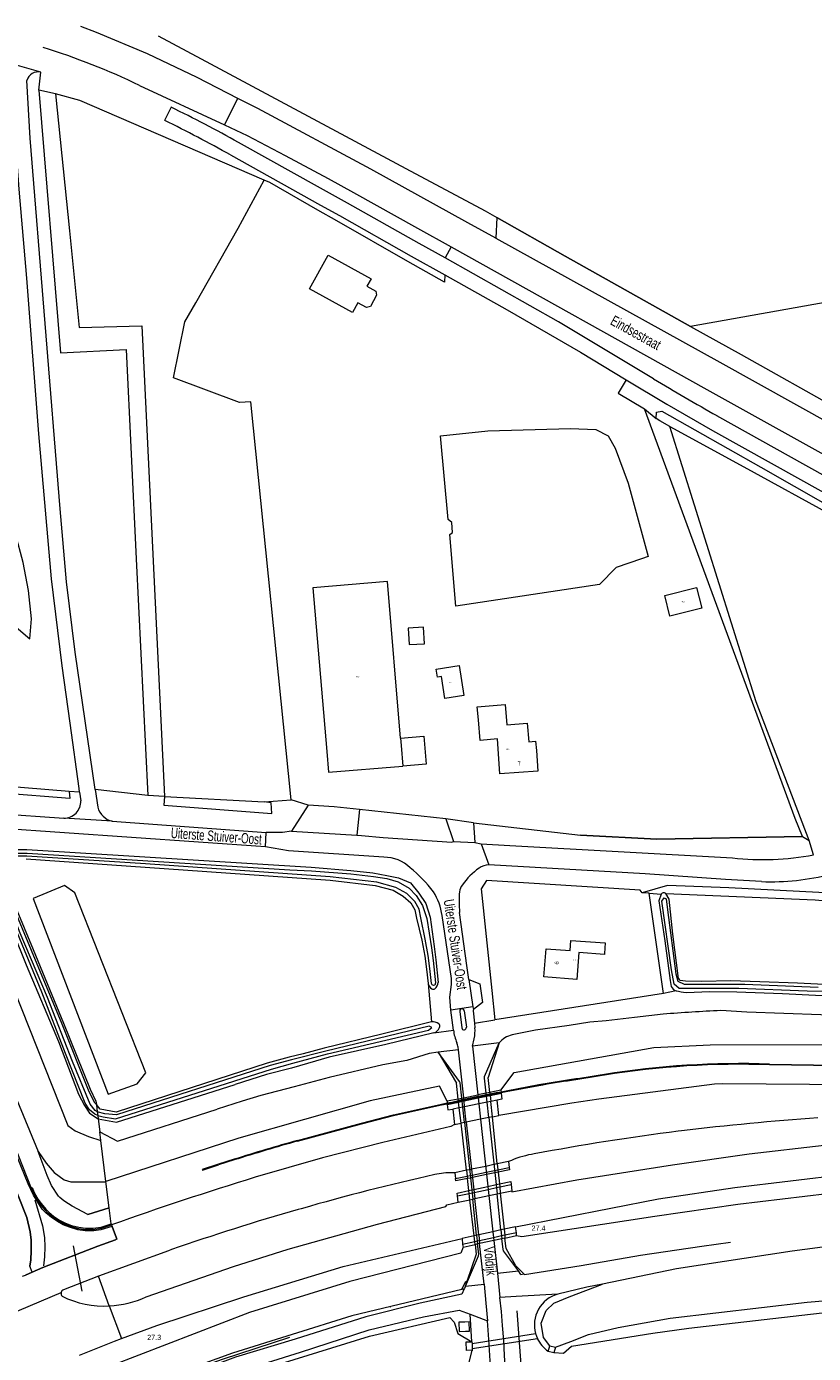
# Model space of a CAD drawing. Header units: metres. Extents: x 120324 to 133000, y 395500 to 402438.
# Tile 70 of 95: x 127078 to 127269, y 402099 to 402420. Entities that reach past the tile are written whole.
import ezdxf

# ---------------------------------------------------------------- set-up
doc = ezdxf.new("R2010")
doc.units = ezdxf.units.M
for name, pattern in [('DGN1', [76.057638, 0, -76.057638]), ('DGN2', [101.410184, 50.705092, -50.705092]), ('DGN3', [152.115276, 101.410184, -50.705092])]:
    doc.linetypes.add(name, pattern=pattern)
for name, color, linetype, lineweight, true_color in [('gg-afsc-faunaraster', 7, 'DGN2', 0, 0x96ff00), ('gg-afsc-lijn damwand', 7, 'Continuous', 0, 0x8d6c57), ('gg-afsc-lijn faunaraster', 7, 'DGN1', 0, 0x96ff00), ('gg-bbg-lage trafo', 7, 'Continuous', 13, 0xff5000), ('gg-knt-BGT kruinlijn', 7, 'Continuous', 0, 0x787878), ('gg-knt-bronhoudergrens niveau 01', 7, 'DGN2', 0, 0xffaad2), ('gg-kntw-bovenkant insteek waterloop', 7, 'Continuous', 0, 0xa0a0ff), ('gg-kntw-waterlijn', 7, 'Continuous', 0, 0xaaebff), ('gg-kwrk-duiker nz vlak', 7, 'DGN2', 0, 0x969696), ('gg-kwrk-kunstwerk', 7, 'Continuous', 0, 0xd2d2d2), ('gg-kwrk-kunstwerk niveau 01', 7, 'Continuous', 0, 0xd2d2d2), ('gg-kwrk-uitstroombak niveau min 01', 7, 'Continuous', 0, 0x477c96), ('gt-grn-groengrens', 7, 'Continuous', 0, 0x96c800), ('gt-grn-groengrens NZ', 7, 'DGN2', 0, 0x96c800), ('gt-grn-weggrens', 7, 'Continuous', 0, 0x787878), ('gt-knt-lijn portaal', 7, 'Continuous', 13, 0x8dafbb), ('gx-grn-maaiveld', 7, 'Continuous', 0, 0xb88d57), ('gx-knt-lijn weginrichtingselement', 7, 'Continuous', 0, 0xb88d57), ('kenmerkpunt-x pandkandidaat', 7, 'Continuous', 0, 0xb88d57)]:
    doc.layers.add(name, color=color, linetype=linetype, lineweight=lineweight, true_color=true_color)
for name, color, linetype, lineweight in [('gg-anno-huisnummerreeks BGT', 7, 'Continuous', 13), ('gg-anno-openbare ruimte label', 7, 'Continuous', 13), ('gg-bbg-luifel en loopbrug', 1, 'DGN2', 0), ('gg-knt-bovenkant onderkant talud', 7, 'Continuous', 0), ('gg-knt-onverhard', 7, 'DGN3', 0), ('gg-knt-verharding', 7, 'Continuous', 0), ('gg-knt-verharding niveau 01', 7, 'Continuous', 0), ('gg-knt-verharding nz', 7, 'DGN2', 0), ('gg-kntw-beschoeiing', 4, 'Continuous', 0), ('gt-anno-nummer hm paal', 7, 'Continuous', 0), ('gt-grn-vlakafsluiter', 6, 'DGN1', 0)]:
    doc.layers.add(name, color=color, linetype=linetype, lineweight=lineweight)
doc.styles.add('StyleArial', font='arial.ttf')
doc.styles.add('Styledgn001', font='dgn001.shx')

msp = doc.modelspace()

# ---------------------------------------------------------------- linework, layer by layer
at = {"layer": 'gg-afsc-faunaraster'}
msp.add_line((127196.63, 402120.21), (127198.54, 402118.25), dxfattribs=at)
at = {"layer": 'gg-afsc-faunaraster', "flags": 128}
for points in [[(127198.54, 402118.25), (127198.71, 402118.07), (127212.38, 402120.24), (127226.79, 402122.8), (127241.61, 402124.93), (127256.3, 402126.97), (127270.54, 402128.91), (127285.02, 402130.54), (127299.35, 402132.15), (127313.28, 402133.33), (127327.7, 402134.42), (127342.92, 402135.33), (127359, 402136.06), (127373.53, 402136.71), (127382.04, 402137.03), (127385.19, 402137.05)], [(127183.52, 402114.5), (127184.48, 402116.46), (127184.73, 402116.37)], [(127094.04, 402086.28), (127105.82, 402090.62), (127125.61, 402097.64), (127158.32, 402108.24), (127170.51, 402111.3), (127183.4, 402114.24), (127183.52, 402114.5)]]:
    msp.add_lwpolyline(points, dxfattribs=at)
at = {"layer": 'gg-afsc-lijn damwand', "flags": 128}
msp.add_lwpolyline([(127265.94, 402224.01), (127264.19, 402228.33), (127227.72, 402327.36)], dxfattribs=at)
at = {"layer": 'gg-afsc-lijn faunaraster', "flags": 128}
for points in [[(127183.52, 402114.5), (127184.48, 402116.46), (127184.73, 402116.37)], [(127094.04, 402086.28), (127105.82, 402090.62), (127125.61, 402097.64), (127158.32, 402108.24), (127170.51, 402111.3), (127183.4, 402114.24), (127183.52, 402114.5)]]:
    msp.add_lwpolyline(points, dxfattribs=at)
at = {"layer": 'gg-bbg-lage trafo', "flags": 128}
msp.add_lwpolyline([(127185.29, 402106.68), (127184.29, 402106.57), (127182.78, 402106.57), (127182.87, 402104.29), (127184.39, 402104.41), (127185.37, 402104.39), (127185.29, 402106.68)], dxfattribs=at)
at = {"layer": 'gg-bbg-luifel en loopbrug', "flags": 128}
for points in [[(127170.55, 402274.36), (127170.77, 402270.37), (127174.47, 402270.57), (127174.25, 402274.57), (127170.55, 402274.36)], [(127168.73, 402247.76), (127174.36, 402248.23), (127174.92, 402241.5), (127169.29, 402241.03)], [(127168.73, 402247.76), (127168.88, 402246.01), (127169.29, 402241.03)]]:
    msp.add_lwpolyline(points, dxfattribs=at)
at = {"layer": 'gg-knt-BGT kruinlijn', "flags": 128}
for points in [[(127192.97, 402162.64), (127196.23, 402166.91), (127229.99, 402172.99), (127243.59, 402173.59), (127290.82, 402173.73), (127323.64, 402175.19), (127349.21, 402176.1), (127374.4, 402176.42), (127399, 402176.7), (127424.33, 402176.3), (127451.21, 402175.6), (127476.53, 402175.76), (127500.28, 402177.95)], [(127179.96, 402159.96), (127178.14, 402163.61), (127161.32, 402160.11), (127129.54, 402151.03), (127097.41, 402140.56)], [(127196.8, 402127.52), (127198.05, 402127.27), (127230.26, 402132.19), (127250.31, 402135.06), (127277.35, 402138.28), (127295.66, 402139.96), (127313.31, 402141.05), (127336.4, 402142.19), (127356.75, 402142.68), (127399.92, 402142.81), (127444.87, 402141.99), (127488.9, 402140.88), (127523.49, 402139.69), (127525.79, 402138.47), (127526.74, 402136.88)], [(127183.85, 402124.73), (127183.33, 402123.24), (127156.41, 402116.38), (127132.14, 402108.9), (127078.62, 402088.26), (127040.03, 402070.05), (127035.7, 402067.68)]]:
    msp.add_lwpolyline(points, dxfattribs=at)
at = {"layer": 'gg-knt-bovenkant onderkant talud'}
for p, q in [((127181.75, 402154.34), (127180.9, 402153.85)), ((127197.83, 402118.13), (127198.54, 402118.25)), ((127184.12, 402114.64), (127183.52, 402114.5))]:
    msp.add_line(p, q, dxfattribs=at)
at = {"layer": 'gg-knt-bovenkant onderkant talud', "flags": 128}
for points in [[(127232.26, 402181.02), (127225.34, 402180.21), (127218.42, 402179.42), (127214.48, 402179.1), (127209.5, 402178.33), (127201.36, 402177.15), (127195.71, 402176)], [(127360.04, 402180.45), (127354.24, 402180.3), (127340.96, 402180.42), (127323.37, 402180.34), (127313.72, 402180.17), (127302.59, 402180.31), (127294.71, 402180.46), (127282.62, 402180.47), (127270.4, 402180.89), (127252.49, 402181.55), (127246.17, 402181.89)], [(127177.8, 402171.86), (127175.67, 402171.54), (127170.24, 402169.83), (127164.39, 402168.77), (127151.41, 402165.72), (127142.93, 402163.46), (127134.92, 402161.37), (127130.38, 402159.97), (127124.36, 402158.08)], [(127095.92, 402152.58), (127100.23, 402150.35), (127124.36, 402158.08)], [(127183.52, 402114.5), (127156.93, 402108.12), (127128.01, 402099.08), (127099.71, 402088.83), (127098.88, 402088.46)]]:
    msp.add_lwpolyline(points, dxfattribs=at)
at = {"layer": 'gg-knt-bovenkant onderkant talud'}
for centre, radius, start, end in [((127260.94, 401831.08), 351.12, 92.4113, 94.6845), ((127196.72, 402170.87), 5.23, 101.1419, 142.2306)]:
    msp.add_arc(centre, radius, start, end, dxfattribs=at)
at = {"layer": 'gg-knt-bronhoudergrens niveau 01'}
for p, q in [((127183.99, 402160.79), (127187.42, 402161.49)), ((127189.4, 402161.9), (127187.42, 402161.49)), ((127190.31, 402162.09), (127189.4, 402161.9)), ((127190.31, 402162.09), (127190.35, 402161.69)), ((127190.35, 402161.69), (127190.37, 402161.53)), ((127190.37, 402161.53), (127190.39, 402161.37)), ((127190.39, 402161.37), (127190.54, 402159.95)), ((127182.66, 402160.51), (127183.51, 402160.69)), ((127182.7, 402160.14), (127182.66, 402160.51)), ((127182.72, 402159.97), (127182.7, 402160.14)), ((127182.74, 402159.78), (127182.72, 402159.97)), ((127182.9, 402158.39), (127182.74, 402159.78)), ((127183.34, 402154.66), (127182.9, 402158.39)), ((127183.51, 402160.69), (127183.99, 402160.79)), ((127190.92, 402156.23), (127190.54, 402159.95)), ((127184.15, 402154.83), (127183.34, 402154.66)), ((127184.62, 402154.93), (127184.15, 402154.83)), ((127188.06, 402155.64), (127184.62, 402154.93)), ((127190.04, 402156.05), (127188.06, 402155.64)), ((127190.92, 402156.23), (127190.04, 402156.05)), ((127192.11, 402144.83), (127190.92, 402156.23)), ((127184.65, 402143.28), (127183.34, 402154.66)), ((127184.82, 402141.9), (127185.54, 402142.05)), ((127185.54, 402142.05), (127186.02, 402142.14)), ((127186.02, 402142.14), (127189.46, 402142.84)), ((127189.46, 402142.84), (127191.44, 402143.25)), ((127191.44, 402143.25), (127192.26, 402143.41)), ((127192.26, 402143.41), (127192.32, 402142.81)), ((127192.32, 402142.81), (127192.62, 402140)), ((127184.82, 402141.9), (127184.89, 402141.27)), ((127185.22, 402138.4), (127184.89, 402141.27)), ((127192.62, 402140), (127192.69, 402139.28)), ((127192.69, 402139.28), (127192.85, 402137.75)), ((127185.3, 402137.69), (127185.22, 402138.4)), ((127185.48, 402136.18), (127185.3, 402137.69)), ((127186.49, 402127.43), (127185.48, 402136.18)), ((127192.85, 402137.75), (127193.76, 402129.02)), ((127186.66, 402126.01), (127186.49, 402127.43)), ((127186.73, 402125.35), (127186.66, 402126.01)), ((127191.26, 402126.33), (127187.84, 402125.59)), ((127193.24, 402126.75), (127191.26, 402126.33)), ((127193.98, 402126.91), (127193.24, 402126.75)), ((127193.76, 402129.02), (127193.91, 402127.56)), ((127193.91, 402127.56), (127193.98, 402126.91)), ((127187.35, 402125.48), (127186.73, 402125.35)), ((127187.84, 402125.59), (127187.35, 402125.48))]:
    msp.add_line(p, q, dxfattribs=at)
at = {"layer": 'gg-knt-onverhard'}
for p, q in [((127184.16, 402114.73), (127184.12, 402114.64)), ((127184.4, 402115.26), (127184.16, 402114.73)), ((127185.52, 402108.48), (127189.73, 402106.92))]:
    msp.add_line(p, q, dxfattribs=at)
at = {"layer": 'gg-knt-onverhard', "flags": 128}
for points in [[(127184.12, 402114.64), (127183.56, 402113.36), (127173.45, 402111.18), (127160.27, 402107.84), (127143.23, 402102.45), (127128.74, 402098.07), (127115.18, 402093.05), (127101.49, 402088.22), (127088.37, 402083.13)], [(127089.1, 402080.9), (127102.65, 402084.99), (127116.2, 402089.82), (127129.78, 402094.72), (127144.51, 402099.3), (127161.12, 402104.7), (127174.22, 402107.89), (127182.89, 402109.46), (127185.52, 402108.48)]]:
    msp.add_lwpolyline(points, dxfattribs=at)
at = {"layer": 'gg-knt-verharding'}
for p, q in [((127186.13, 402173.32), (127186.53, 402175.1)), ((127192.58, 402174.07), (127186.13, 402173.32)), ((127192.58, 402174.07), (127189.94, 402165.68)), ((127182.71, 402172.38), (127177.8, 402171.86)), ((127177.8, 402171.86), (127182.22, 402164.33)), ((127182.71, 402172.38), (127182.62, 402173.05)), ((127183.99, 402160.79), (127182.71, 402172.38)), ((127186.13, 402173.32), (127187.42, 402161.49)), ((127190.31, 402162.09), (127189.94, 402165.68)), ((127182.66, 402160.51), (127182.22, 402164.33)), ((127182.9, 402158.39), (127181.33, 402158.07)), ((127181.33, 402158.07), (127181.75, 402154.34)), ((127192.06, 402160.27), (127190.54, 402159.95)), ((127192.46, 402156.55), (127192.06, 402160.27)), ((127190.92, 402156.23), (127192.46, 402156.55)), ((127181.75, 402154.34), (127183.34, 402154.66)), ((127236.72, 402152.81), (127235.89, 402152.72)), ((127194.86, 402145.4), (127192.11, 402144.83)), ((127194.86, 402145.4), (127195.02, 402143.98)), ((127201.02, 402147.25), (127200.37, 402147.13)), ((127177.5, 402142.34), (127177, 402142.24)), ((127184.65, 402143.28), (127181.88, 402142.7)), ((127181.88, 402142.7), (127181.99, 402141.33)), ((127182.62, 402135.57), (127185.48, 402136.18)), ((127192.85, 402137.75), (127195.63, 402138.35)), ((127144.63, 402134), (127143.91, 402133.8)), ((127196.56, 402129.63), (127193.76, 402129.02)), ((127196.75, 402128.16), (127196.56, 402129.63)), ((127186.49, 402127.43), (127183.58, 402126.8)), ((127183.58, 402126.8), (127183.73, 402125.38)), ((127191.26, 402126.33), (127192.13, 402118.41)), ((127188.9, 402115.74), (127187.84, 402125.59)), ((127095.6, 402117.65), (127087.18, 402114.39)), ((127098.24, 402110.49), (127095.6, 402117.65)), ((127184.73, 402116.37), (127184.16, 402114.73)), ((127192.13, 402118.41), (127197.23, 402118.95)), ((127192.13, 402118.41), (127192.77, 402112.54)), ((127197.83, 402118.13), (127197.23, 402118.95)), ((127184.4, 402115.26), (127188.9, 402115.74))]:
    msp.add_line(p, q, dxfattribs=at)
at = {"layer": 'gg-knt-verharding', "flags": 128}
for points in [[(127189.4, 402161.9), (127189, 402165.58), (127189.05, 402165.94), (127192.58, 402174.07)], [(127183.51, 402160.69), (127183.11, 402164.4), (127182.97, 402164.75), (127177.8, 402171.86)], [(127283.19, 402164.27), (127279.68, 402164.02), (127278.13, 402163.98), (127246.68, 402164.18), (127244.69, 402164.13), (127216.68, 402160.49), (127210.13, 402159.51), (127192.46, 402156.55)], [(127180.9, 402153.85), (127164.39, 402150), (127149.84, 402146.26), (127133.55, 402141.59)], [(127195.63, 402138.35), (127195.66, 402138.11), (127211.38, 402140.94), (127234.5, 402144.6), (127253.09, 402147.24), (127271.23, 402149.39), (127294.68, 402151.55), (127313.35, 402152.78), (127335.56, 402153.78), (127357.01, 402154.35), (127400.55, 402154.45), (127444.92, 402153.68), (127532.79, 402151.43), (127556.65, 402150.83), (127572.96, 402150.39)], [(127196.56, 402129.63), (127231.13, 402136.35), (127249.56, 402139.12), (127276.52, 402142.31), (127295.15, 402143.98), (127313.15, 402145.14), (127336.57, 402146.15), (127356.95, 402146.68), (127400.25, 402146.81), (127444.88, 402146.01), (127532.54, 402143.78), (127572.75, 402142.77)], [(127107.18, 402112.67), (127128.3, 402120.06), (127141.55, 402124.21), (127163.15, 402130.29), (127179.67, 402134.56), (127179.9, 402134.92), (127182.62, 402135.57)], [(127101.15, 402102.6), (127109.71, 402105.75), (127130.82, 402112.7), (127154.79, 402120.01), (127183.58, 402126.8)], [(127197.23, 402118.95), (127193.65, 402123.85), (127193.51, 402124.2), (127193.24, 402126.75)], [(127196.63, 402120.21), (127194.25, 402124.35), (127193.98, 402126.91)], [(127113.25, 402124.1), (127112.56, 402123.84), (127095.6, 402117.65)], [(127184.4, 402115.26), (127187.56, 402122.62), (127187.62, 402123.02), (127187.35, 402125.48)], [(127186.73, 402125.35), (127187.01, 402122.99), (127184.73, 402116.37)], [(127188.9, 402115.74), (127189.35, 402111.19), (127189.73, 402106.92)], [(127194.67, 402086.3), (127193.88, 402098.5), (127193.67, 402102.12), (127193.41, 402105.73), (127193.12, 402109.14), (127192.77, 402112.54)], [(127190.71, 402092.01), (127190.37, 402097.21), (127190.09, 402102.41), (127189.73, 402106.92)], [(127091.04, 402098.58), (127099.47, 402101.98), (127101.15, 402102.6)]]:
    msp.add_lwpolyline(points, dxfattribs=at)
at = {"layer": 'gg-knt-verharding'}
for centre, radius, start, end in [((127177.29, 402177.07), 9.45, 347.9785, 4.0175), ((127190.85, 402178.12), 9.39, 185.9116, 205.2976), ((127177.6, 402172.32), 5.08, 8.2027, 20.5809), ((127318.5, 401475.59), 682.14, 94.10219, 96.88537), ((127313.09, 401546.36), 611.25, 97.25547, 100.56508), ((127205.13, 402122.44), 25.15, 100.9179, 114.0934), ((127294.89, 401611.48), 543.69, 102.5221, 106.0429), ((127181.56, 402120.2), 22.51, 89.1714, 100.3797), ((127349.04, 401432.92), 740.71, 106.91339, 109.74782), ((127309.01, 401558.19), 598.82, 106.00445, 109.08139), ((127087.48, 402113.5), 0.933, 166.8457, 224.7662), ((127087.48, 402113.51), 0.933, 109.1407, 166.9698), ((127096.87, 402132.72), 22.27, 243.1596, 273.527), ((127096.6, 402136.66), 26.22, 273.5864, 293.7817)]:
    msp.add_arc(centre, radius, start, end, dxfattribs=at)
at = {"layer": 'gg-knt-verharding niveau 01'}
for p, q in [((127183.74, 402158.56), (127182.9, 402158.39)), ((127184.22, 402158.66), (127183.74, 402158.56)), ((127187.65, 402159.36), (127184.22, 402158.66)), ((127189.64, 402159.77), (127187.65, 402159.36)), ((127190.54, 402159.95), (127189.64, 402159.77)), ((127185.48, 402136.18), (127186.17, 402136.33)), ((127186.17, 402136.33), (127186.65, 402136.43)), ((127186.65, 402136.43), (127190.08, 402137.16)), ((127190.08, 402137.16), (127192.06, 402137.58)), ((127192.06, 402137.58), (127192.85, 402137.75)), ((127187.12, 402127.57), (127186.49, 402127.43)), ((127187.61, 402127.68), (127187.12, 402127.57)), ((127191.03, 402128.42), (127187.61, 402127.68)), ((127193.01, 402128.85), (127191.03, 402128.42)), ((127193.76, 402129.02), (127193.01, 402128.85))]:
    msp.add_line(p, q, dxfattribs=at)
at = {"layer": 'gg-knt-verharding nz'}
for p, q in [((127187.42, 402161.49), (127187.46, 402161.12)), ((127189.45, 402161.52), (127189.4, 402161.9)), ((127189.46, 402161.35), (127189.45, 402161.52)), ((127189.48, 402161.18), (127189.46, 402161.35)), ((127183.55, 402160.32), (127183.51, 402160.69)), ((127183.57, 402160.15), (127183.55, 402160.32)), ((127183.59, 402159.96), (127183.57, 402160.15)), ((127183.74, 402158.56), (127183.59, 402159.96)), ((127184.15, 402154.83), (127183.74, 402158.56)), ((127184.02, 402160.42), (127183.99, 402160.79)), ((127184.04, 402160.25), (127184.02, 402160.42)), ((127184.06, 402160.06), (127184.04, 402160.25)), ((127184.22, 402158.66), (127184.06, 402160.06)), ((127184.62, 402154.93), (127184.22, 402158.66)), ((127187.46, 402161.12), (127187.48, 402160.96)), ((127187.48, 402160.96), (127187.5, 402160.77)), ((127187.5, 402160.77), (127187.65, 402159.36)), ((127187.65, 402159.36), (127188.06, 402155.64)), ((127189.64, 402159.77), (127189.48, 402161.18)), ((127190.04, 402156.05), (127189.64, 402159.77)), ((127184.15, 402154.83), (127186.17, 402136.33)), ((127184.62, 402154.93), (127186.65, 402136.43)), ((127188.06, 402155.64), (127190.08, 402137.16)), ((127190.04, 402156.05), (127192.06, 402137.58)), ((127187.12, 402127.57), (127186.17, 402136.33)), ((127187.61, 402127.68), (127186.65, 402136.43)), ((127190.08, 402137.16), (127191.03, 402128.42)), ((127193.01, 402128.85), (127192.06, 402137.58)), ((127187.12, 402127.57), (127187.35, 402125.48)), ((127187.61, 402127.68), (127187.84, 402125.59)), ((127191.03, 402128.42), (127191.26, 402126.33)), ((127193.01, 402128.85), (127193.24, 402126.75))]:
    msp.add_line(p, q, dxfattribs=at)
at = {"layer": 'gg-kntw-beschoeiing', "flags": 128}
for points in [[(127110.07, 402417.57), (127120.47, 402412.01), (127169.95, 402385.52), (127189.19, 402375.22), (127191.97, 402373.65), (127208.5, 402364.31), (127238.89, 402347.29), (127251.11, 402340.55), (127275.21, 402326.97), (127298.69, 402313.9), (127332.21, 402295.14), (127339.71, 402291.1), (127340.73, 402290.57), (127344.78, 402288.45), (127345.67, 402287.99), (127392.52, 402262.78)], [(127265.94, 402224.01), (127230.73, 402223.31), (127212.23, 402224.28)]]:
    msp.add_lwpolyline(points, dxfattribs=at)
at = {"layer": 'gg-kntw-bovenkant insteek waterloop'}
for p, q in [((127185.99, 402101.83), (127186.01, 402101.41)), ((127186.01, 402101.41), (127186.04, 402100.2)), ((127186.04, 402100.2), (127186.05, 402099.77)), ((127205.82, 402099.16), (127204.45, 402099.51))]:
    msp.add_line(p, q, dxfattribs=at)
at = {"layer": 'gg-kntw-bovenkant insteek waterloop', "flags": 128}
for points in [[(127526.68, 402134.99), (127526.21, 402134.76), (127489.67, 402134.67), (127462.02, 402134.83), (127434.31, 402134.68), (127404.95, 402134.33), (127375.8, 402133.35), (127343.78, 402131.84), (127316.02, 402129.93), (127291.62, 402127.4), (127263.43, 402123.76), (127235.48, 402119.47), (127217.55, 402115.79)], [(127527.51, 402114.31), (127487.29, 402115.26), (127449.99, 402116.21), (127420.92, 402116.71), (127386.24, 402116.66), (127356.44, 402115.33), (127322.07, 402113.39), (127291.05, 402111.07), (127238.46, 402105), (127229.76, 402103.86), (127210.07, 402100.71), (127208.17, 402099.01), (127205.82, 402099.16)], [(127217.55, 402115.79), (127213.77, 402115.02), (127206.77, 402113.36)], [(127088.19, 402078.26), (127102.36, 402083.67), (127128.15, 402092.97), (127161.23, 402103.17), (127180.6, 402107.73), (127181.67, 402106.54), (127182.6, 402103.81), (127185.99, 402101.83)], [(127201.38, 402103.8), (127201.57, 402103.22), (127201.81, 402102.65)], [(127088.19, 402078.26), (127087.27, 402075.87), (127091.68, 402066.37), (127093.6, 402065.56), (127107.16, 402070.73), (127132.52, 402079.88), (127165.15, 402089.94), (127181.48, 402094.3), (127185.23, 402096.52), (127186.05, 402099.77)]]:
    msp.add_lwpolyline(points, dxfattribs=at)
at = {"layer": 'gg-kntw-bovenkant insteek waterloop'}
for centre, radius, start, end in [((127239.64, 402202.14), 16, 254.6412, 263.4522), ((127208.84, 402105.89), 7.75, 105.5336, 195.6906), ((127208.84, 402105.9), 7.75, 204.7679, 235.434)]:
    msp.add_arc(centre, radius, start, end, dxfattribs=at)
at = {"layer": 'gg-kntw-waterlijn', "flags": 128}
for points in [[(127285.24, 402186.31), (127267.13, 402186.59), (127250.53, 402187.21), (127241.99, 402187.21), (127236.09, 402187.21), (127234.9, 402188.31), (127234.23, 402191.74), (127231.96, 402208.38), (127232.49, 402209.13), (127232.94, 402208.88), (127233.32, 402206.25), (127235.32, 402190.78), (127235.76, 402189.01), (127237.31, 402188.31), (127246.36, 402188.31), (127251.98, 402188.31), (127269.77, 402187.58)], [(127233.98, 402107.54), (127267.12, 402111.39), (127311.93, 402115.21), (127331.85, 402116.9), (127369.59, 402118.83), (127398.68, 402119.23), (127439.11, 402118.64), (127479.54, 402118.05), (127509.25, 402117.61), (127527.4, 402117.08)], [(127204.8, 402100.87), (127203.32, 402102.89), (127202.73, 402106.31), (127203.96, 402109.39), (127205.79, 402111.13), (127209.52, 402112.73), (127217.55, 402115.79)], [(127206.19, 402100.5), (127209.9, 402101.91), (127214.21, 402103.56), (127221.37, 402105.25), (127233.98, 402107.54)]]:
    msp.add_lwpolyline(points, dxfattribs=at)
at = {"layer": 'gg-kwrk-duiker nz vlak'}
for p, q in [((127186.01, 402101.41), (127201.38, 402103.8)), ((127186.04, 402100.2), (127201.81, 402102.65))]:
    msp.add_line(p, q, dxfattribs=at)
at = {"layer": 'gg-kwrk-kunstwerk'}
for p, q in [((127192.97, 402162.64), (127190.31, 402162.09)), ((127190.39, 402161.37), (127193.05, 402161.92)), ((127192.97, 402162.64), (127193.02, 402162.21)), ((127193.02, 402162.21), (127193.04, 402162.04)), ((127193.04, 402162.04), (127193.05, 402161.92)), ((127182.66, 402160.51), (127179.96, 402159.96)), ((127179.96, 402159.96), (127179.99, 402159.56)), ((127179.99, 402159.56), (127180.01, 402159.39)), ((127180.01, 402159.39), (127180.02, 402159.22)), ((127180.02, 402159.22), (127182.74, 402159.78)), ((127128.44, 402145.78), (127124.66, 402144.62)), ((127192.26, 402143.41), (127195.02, 402143.98)), ((127181.99, 402141.33), (127184.82, 402141.9)), ((127192.69, 402139.28), (127195.49, 402139.88)), ((127195.49, 402139.88), (127195.63, 402138.35)), ((127182.46, 402137.08), (127185.3, 402137.69)), ((127182.62, 402135.57), (127182.46, 402137.08)), ((127186.66, 402126.01), (127183.73, 402125.38)), ((127196.75, 402128.16), (127193.91, 402127.56)), ((127193.98, 402126.91), (127196.8, 402127.52)), ((127196.8, 402127.52), (127196.75, 402128.16)), ((127183.73, 402125.38), (127183.85, 402124.73)), ((127183.85, 402124.73), (127186.73, 402125.35))]:
    msp.add_line(p, q, dxfattribs=at)
at = {"layer": 'gg-kwrk-kunstwerk', "flags": 128}
for points in [[(127257.99, 402168.95), (127273.93, 402168.7), (127281.93, 402168.86), (127285.96, 402168.95), (127305.89, 402170.05), (127325.98, 402170.78), (127341.97, 402171.26), (127349.96, 402171.48), (127357.94, 402171.6), (127373.91, 402171.81), (127385.95, 402171.93), (127385.95, 402171.76), (127373.91, 402171.64), (127357.94, 402171.43), (127349.96, 402171.31), (127341.97, 402171.09), (127325.98, 402170.61), (127305.89, 402169.88), (127285.96, 402168.78), (127281.94, 402168.69), (127273.93, 402168.53), (127257.99, 402168.78)], [(127193.02, 402162.21), (127191.87, 402161.99), (127190.35, 402161.69)], [(127193.04, 402162.04), (127191.88, 402161.82), (127190.37, 402161.53)], [(127193.05, 402161.92), (127193.23, 402160.52), (127192.06, 402160.27)], [(127202.18, 402163.91), (127194.3, 402162.45), (127193.02, 402162.21)], [(127202.18, 402163.74), (127194.3, 402162.28), (127193.04, 402162.04)], [(127143.78, 402150.51), (127151.5, 402152.62), (127159.22, 402154.71), (127166.97, 402156.67), (127178.62, 402159.26), (127179.99, 402159.56)], [(127143.79, 402150.34), (127151.5, 402152.46), (127159.22, 402154.54), (127166.97, 402156.5), (127178.62, 402159.09), (127180.01, 402159.39)], [(127179.99, 402159.56), (127181.09, 402159.79), (127182.7, 402160.14)], [(127180.01, 402159.39), (127181.1, 402159.63), (127182.72, 402159.97)], [(127180.02, 402159.22), (127180.18, 402157.89), (127181.33, 402158.07)], [(127128.44, 402145.95), (127124.62, 402144.78), (127120.72, 402143.5), (127120.77, 402143.34), (127124.66, 402144.62)], [(127195.02, 402143.98), (127195.09, 402143.38), (127192.32, 402142.81)], [(127184.89, 402141.27), (127182.08, 402140.7), (127181.99, 402141.33)], [(127192.62, 402140), (127195.37, 402140.59), (127195.49, 402139.88)], [(127182.46, 402137.08), (127182.37, 402137.78), (127185.22, 402138.4)]]:
    msp.add_lwpolyline(points, dxfattribs=at)
at = {"layer": 'gg-kwrk-kunstwerk'}
for centre, radius, start, end in [((127250.8, 401964.7), 204.38, 87.984, 99.2253), ((127250.8, 401964.53), 204.38, 87.984, 99.2253), ((127399.63, 400976.16), 1204.05, 98.67434, 99.43858), ((127399.63, 400975.99), 1204.05, 98.67434, 99.43858), ((127275.65, 401678.06), 490.5, 105.5948, 107.465), ((127275.65, 401677.89), 490.5, 105.5948, 107.465)]:
    msp.add_arc(centre, radius, start, end, dxfattribs=at)
at = {"layer": 'gg-kwrk-kunstwerk niveau 01'}
for p, q in [((127189.45, 402161.52), (127187.46, 402161.12)), ((127189.46, 402161.35), (127187.48, 402160.96)), ((127190.35, 402161.69), (127189.45, 402161.52)), ((127190.37, 402161.53), (127189.46, 402161.35)), ((127189.48, 402161.18), (127190.39, 402161.37)), ((127182.7, 402160.14), (127183.55, 402160.32)), ((127182.72, 402159.97), (127183.57, 402160.15)), ((127182.74, 402159.78), (127183.59, 402159.96)), ((127184.02, 402160.42), (127183.55, 402160.32)), ((127184.04, 402160.25), (127183.57, 402160.15)), ((127183.59, 402159.96), (127184.06, 402160.06)), ((127187.46, 402161.12), (127184.02, 402160.42)), ((127187.48, 402160.96), (127184.04, 402160.25)), ((127184.06, 402160.06), (127187.5, 402160.77)), ((127187.5, 402160.77), (127189.48, 402161.18)), ((127185.39, 402143.43), (127184.65, 402143.28)), ((127185.87, 402143.53), (127185.39, 402143.43)), ((127189.31, 402144.24), (127185.87, 402143.53)), ((127189.53, 402142.23), (127186.09, 402141.52)), ((127191.29, 402144.66), (127189.31, 402144.24)), ((127191.51, 402142.64), (127189.53, 402142.23)), ((127192.11, 402144.83), (127191.29, 402144.66)), ((127192.32, 402142.81), (127191.51, 402142.64)), ((127185.61, 402141.42), (127184.89, 402141.27)), ((127186.09, 402141.52), (127185.61, 402141.42)), ((127186.4, 402138.65), (127189.84, 402139.4)), ((127189.84, 402139.4), (127191.81, 402139.82)), ((127189.91, 402138.68), (127191.89, 402139.1)), ((127191.81, 402139.82), (127192.62, 402140)), ((127191.89, 402139.1), (127192.69, 402139.28)), ((127185.22, 402138.4), (127185.92, 402138.55)), ((127185.3, 402137.69), (127186, 402137.84)), ((127185.92, 402138.55), (127186.4, 402138.65)), ((127186, 402137.84), (127186.48, 402137.94)), ((127186.48, 402137.94), (127189.91, 402138.68)), ((127187.28, 402126.14), (127186.66, 402126.01)), ((127187.77, 402126.24), (127187.28, 402126.14)), ((127191.19, 402126.97), (127187.77, 402126.24)), ((127193.17, 402127.4), (127191.19, 402126.97)), ((127193.91, 402127.56), (127193.17, 402127.4))]:
    msp.add_line(p, q, dxfattribs=at)
at = {"layer": 'gg-kwrk-uitstroombak niveau min 01'}
for p, q in [((127204.45, 402099.51), (127204.8, 402100.87)), ((127204.8, 402100.87), (127206.19, 402100.5)), ((127206.19, 402100.5), (127205.82, 402099.16))]:
    msp.add_line(p, q, dxfattribs=at)
at = {"layer": 'gg-kwrk-uitstroombak niveau min 01', "flags": 128}
msp.add_lwpolyline([(127186.05, 402099.77), (127184.65, 402099.72), (127184.59, 402101.79), (127185.99, 402101.83)], dxfattribs=at)
at = {"layer": 'gt-grn-groengrens'}
for p, q in [((127206.77, 402113.36), (127196.7, 402112.77)), ((127196.7, 402112.77), (127192.77, 402112.54))]:
    msp.add_line(p, q, dxfattribs=at)
at = {"layer": 'gt-grn-groengrens NZ'}
msp.add_line((127185.99, 402101.83), (127185.52, 402108.48), dxfattribs=at)
at = {"layer": 'gt-grn-groengrens NZ', "flags": 128}
msp.add_lwpolyline([(127202.97, 402059.05), (127200.38, 402071.32), (127198.65, 402085.5), (127196.7, 402112.77)], dxfattribs=at)
at = {"layer": 'gt-grn-vlakafsluiter'}
for p, q in [((127182.62, 402173.05), (127186.13, 402173.32)), ((127186.05, 402099.77), (127188.48, 402067.66))]:
    msp.add_line(p, q, dxfattribs=at)
at = {"layer": 'gt-grn-weggrens'}
for p, q in [((127068.08, 402105.92), (127086.57, 402113.72)), ((127098.24, 402110.49), (127101.15, 402102.6))]:
    msp.add_line(p, q, dxfattribs=at)
at = {"layer": 'gt-knt-lijn portaal'}
msp.add_line((127091.65, 402114.07), (127089.57, 402124.99), dxfattribs=at)
at = {"layer": 'gx-grn-maaiveld'}
for p, q in [((127081.68, 402408.74), (127074.91, 402410.71)), ((127081.18, 402404.4), (127081.68, 402408.74)), ((127105.57, 402405.57), (127126.1, 402396.04)), ((127085.2, 402403.56), (127081.18, 402404.4)), ((127126.1, 402396.04), (127129.37, 402402.45)), ((127113.18, 402400.31), (127111.63, 402397.09)), ((127129.42, 402371.05), (127135.72, 402382.68)), ((127119.21, 402353.01), (127129.42, 402371.05)), ((127180.93, 402366.58), (127179.49, 402363.9)), ((127088.56, 402234.84), (127071.8, 402236.26)), ((127094.82, 402235.37), (127095.45, 402231.04)), ((127107.57, 402233.91), (127094.82, 402235.37)), ((127091.05, 402234.67), (127088.56, 402234.84)), ((127091.05, 402234.67), (127091.32, 402232.63)), ((127111.62, 402233.68), (127107.57, 402233.91)), ((127111.62, 402233.68), (127135.73, 402232.33)), ((127135.73, 402232.33), (127142.22, 402232.89)), ((127146.33, 402231.6), (127142.22, 402232.89)), ((127050.54, 402230.99), (127087.2, 402228.45)), ((127146.33, 402231.6), (127142.34, 402225.26)), ((127152.63, 402231.16), (127146.33, 402231.6)), ((127158.77, 402230.5), (127152.63, 402231.16)), ((127158.77, 402230.5), (127158.1, 402224.32)), ((127179.69, 402228.24), (127158.77, 402230.5)), ((127136.04, 402221.5), (127050.32, 402227.47)), ((127098.96, 402227.68), (127087.2, 402228.45)), ((127098.96, 402227.68), (127136.15, 402224.93)), ((127186.33, 402227.27), (127179.69, 402228.24)), ((127179.69, 402228.24), (127181.51, 402222.76)), ((127186.33, 402227.27), (127186.71, 402222.54)), ((127136.04, 402221.5), (127136.15, 402224.93)), ((127142.34, 402225.26), (127158.1, 402224.32)), ((127181.51, 402222.76), (127186.71, 402222.54)), ((127186.71, 402222.54), (127188.24, 402222.21)), ((127188.24, 402222.21), (127190.06, 402217.14)), ((127268.62, 402219.53), (127267.56, 402223.04)), ((127228.86, 402210.26), (127227.21, 402210.39)), ((127232.3, 402186), (127228.86, 402210.26)), ((127228.86, 402210.26), (127231.79, 402210.03)), ((127175.4, 402188.44), (127176.18, 402179.16)), ((127185.24, 402189.45), (127186.23, 402182.82)), ((127232.3, 402186), (127191.55, 402179.68)), ((127235.4, 402186.71), (127232.3, 402186)), ((127186.23, 402182.82), (127180.88, 402182)), ((127181.5, 402177.15), (127180.88, 402182)), ((127183.02, 402181.69), (127183.51, 402177.72)), ((127184.11, 402181.82), (127184.63, 402177.88)), ((127186.23, 402182.82), (127186.32, 402182.18)), ((127186.64, 402178.82), (127191.55, 402179.68)), ((127186.64, 402178.82), (127186.71, 402177.73)), ((127176.78, 402176.52), (127181.5, 402177.15)), ((127095.1, 402159.21), (127095.11, 402159.14)), ((127095.11, 402159.14), (127095.32, 402157.45)), ((127095.32, 402157.45), (127095.43, 402156.52)), ((127095.43, 402156.52), (127095.53, 402155.71)), ((127095.53, 402155.71), (127095.92, 402152.58)), ((127096.18, 402150.52), (127095.92, 402152.58)), ((127097.41, 402140.56), (127096.18, 402150.52)), ((127184.65, 402143.28), (127184.82, 402141.9)), ((127192.11, 402144.83), (127192.26, 402143.41)), ((127098.2, 402134.2), (127097.41, 402140.56)), ((127098.68, 402130.35), (127098.2, 402134.2)), ((127098.68, 402130.35), (127098.77, 402130.06)), ((127079.53, 402118.65), (127077.94, 402117.96))]:
    msp.add_line(p, q, dxfattribs=at)
at = {"layer": 'gx-grn-maaiveld', "flags": 128}
for points in [[(127129.37, 402402.45), (127119.5, 402407.47), (127107.45, 402413.2), (127095.16, 402418.39), (127091.34, 402419.81)], [(127091.05, 402234.67), (127090.92, 402235.63), (127088.79, 402251.41), (127086.8, 402265.22), (127084.23, 402286.27), (127081.19, 402321.36), (127078.24, 402358.94), (127076.45, 402380.46), (127075.02, 402399.19), (127074.66, 402409.06)], [(127094.82, 402235.37), (127089.96, 402268.56), (127087.91, 402285.55), (127086.32, 402303.24), (127079.07, 402392.86), (127078.31, 402406.79)], [(127081.18, 402404.4), (127086.4, 402340.93), (127102.3, 402341.71), (127104.77, 402291.11), (127107.57, 402233.91)], [(127135.72, 402382.68), (127091.11, 402401.95), (127085.2, 402403.56)], [(127085.2, 402403.56), (127088.57, 402370.45), (127090.95, 402347.03), (127106.14, 402347.42), (127111.62, 402233.68)], [(127191.76, 402368.64), (127184.98, 402372.39), (127161.54, 402385.35), (127134.18, 402400), (127129.37, 402402.45)], [(127126.1, 402396.04), (127131.58, 402393.5), (127140.78, 402388.67), (127151.22, 402383.07), (127157.34, 402379.72), (127172.84, 402371.09), (127180.93, 402366.58)], [(127179.49, 402363.9), (127173.25, 402367.35), (127155.89, 402377.11), (127149.36, 402380.75), (127129.47, 402391.81)], [(127127.52, 402388.78), (127149.34, 402376.66), (127153.91, 402374.09), (127171.24, 402364.32), (127179.4, 402359.79)], [(127179.4, 402359.79), (127179.32, 402358.01), (127170.5, 402363.04), (127153.26, 402372.87), (127148.73, 402375.45), (127137.05, 402382.11), (127135.72, 402382.68)], [(127405, 402383.22), (127391.2, 402379.6), (127337.1, 402367.39), (127287.26, 402355.95), (127238.89, 402347.29)], [(127238.89, 402347.29), (127208.5, 402364.31), (127191.97, 402373.65), (127191.76, 402368.64)], [(127180.93, 402366.58), (127242.8, 402332.07), (127323.41, 402287.32)], [(127191.76, 402368.64), (127245.97, 402338.67), (127327.23, 402293.46)], [(127161.56, 402358.79), (127160.58, 402357.01), (127162.71, 402355.84), (127162.92, 402354.88), (127161.43, 402352.16), (127160.49, 402351.9), (127158.4, 402353.05), (127157.1, 402350.68), (127146.71, 402356.4), (127151.17, 402364.5), (127161.56, 402358.79)], [(127229.94, 402334.63), (127206.9, 402348.44), (127179.49, 402363.9)], [(127179.4, 402359.79), (127194.53, 402351.31), (127212.22, 402341.05), (127223.31, 402334.4)], [(127142.22, 402232.89), (127132.46, 402329.1), (127129.7, 402328.93), (127113.74, 402334.86), (127116.5, 402348.4), (127119.21, 402353.01)], [(127238.89, 402347.29), (127251.11, 402340.55), (127275.21, 402326.97), (127298.69, 402313.9), (127332.21, 402295.14), (127339.71, 402291.1), (127340.73, 402290.57)], [(127223.31, 402334.4), (127221.39, 402331.19), (127227.72, 402327.36), (127230.56, 402325.04)], [(127223.31, 402334.4), (127233.14, 402328.51), (127244.2, 402322.17), (127265.49, 402310.28), (127303.77, 402288.98)], [(127230.56, 402325.04), (127230.65, 402326.55), (127231.92, 402326.8), (127255.86, 402313.24), (127279.49, 402299.81), (127292.83, 402292.84), (127292.37, 402291.82), (127291.08, 402291.7)], [(127233.88, 402323.15), (127231.45, 402324.48), (127230.56, 402325.04)], [(127304.86, 402292.51), (127266.8, 402313.68), (127245.26, 402325.73)], [(127181.24, 402297.47), (127181.13, 402299.89), (127180.19, 402300.64), (127178.36, 402320.85), (127189.8, 402322.06), (127209.79, 402322.66), (127215.94, 402322.42), (127218.95, 402320.85), (127220.63, 402317.84), (127223.77, 402309.41), (127228.6, 402291.65), (127227.02, 402291.11), (127220.86, 402289.03), (127216.87, 402284.95), (127182.09, 402279.66), (127180.65, 402297), (127181.24, 402297.47)], [(127233.88, 402323.15), (127251.77, 402313.39), (127274.14, 402301.09), (127291.08, 402291.7)], [(127267.56, 402223.04), (127254.78, 402256.55), (127233.88, 402323.15)], [(127078.66, 402283.43), (127077.38, 402290.2), (127075.51, 402297.2), (127074.73, 402300.41), (127074.57, 402303.29), (127072.09, 402297.92), (127070.99, 402294.93), (127070.33, 402291.81), (127070.3, 402288.28), (127071.21, 402284.98), (127071.85, 402279.15), (127072.85, 402277.05), (127078.99, 402271.81), (127079.42, 402276.63), (127078.66, 402283.43)], [(127168.73, 402247.76), (127165.52, 402285.66), (127147.5, 402284.13), (127150.86, 402244.51), (127151.28, 402239.53), (127169.29, 402241.03)], [(127240.34, 402284.16), (127241.57, 402279.17), (127233.86, 402277.28), (127232.64, 402282.26), (127240.34, 402284.16)], [(127178.63, 402262.66), (127177.62, 402262.5), (127177.32, 402264.45), (127182.89, 402265.33), (127184.01, 402258.09), (127179.46, 402257.37), (127178.63, 402262.66)], [(127201.59, 402244.78), (127201.96, 402239.8), (127192.76, 402239.11), (127192.13, 402247.58), (127187.97, 402247.22), (127187.55, 402252.2), (127187.28, 402255.35), (127194.02, 402255.91), (127194.44, 402250.95), (127199.33, 402251.36), (127199.71, 402246.88), (127201.4, 402247.02), (127201.59, 402244.78)], [(127088.56, 402234.84), (127088.66, 402233.15), (127072.35, 402234.43), (127071.8, 402236.26)], [(127111.62, 402233.68), (127111.44, 402231.57), (127137.53, 402229.51), (127137.42, 402232.09), (127135.73, 402232.33)], [(127186.33, 402227.27), (127212.23, 402224.28), (127230.73, 402223.31), (127265.94, 402224.01), (127267.56, 402223.04)], [(127079.53, 402118.65), (127079.03, 402120.11), (127079.26, 402121.61), (127079.32, 402123.78), (127079.31, 402126.41), (127079.1, 402128.4), (127078.31, 402131.88), (127072.57, 402146.32), (127063.48, 402168.39), (127057.75, 402182.37), (127051.54, 402197.3), (127046.93, 402208.37), (127042.09, 402219.44), (127039.89, 402223.96)], [(127044.74, 402223.59), (127047.48, 402216.44), (127050.65, 402209.22), (127053.64, 402202.01), (127057.37, 402192.85), (127060.62, 402184.96), (127064.78, 402174.96), (127069.9, 402162.49), (127074.27, 402151.83), (127079.29, 402138.97)], [(127047.75, 402223.46), (127049.29, 402222.23), (127051.46, 402218.39), (127071.16, 402171.47), (127081.02, 402147.79)], [(127142.34, 402225.26), (127140.17, 402224.97), (127136.15, 402224.93)], [(127158.1, 402224.32), (127159.24, 402224.21), (127164.47, 402223.71), (127181.14, 402222.63), (127181.51, 402222.76)], [(127188.24, 402222.21), (127195.15, 402221.8), (127249.05, 402218.81)], [(127069.62, 402217.29), (127071.12, 402220.85), (127078.26, 402220.87), (127147.06, 402216.57), (127156.67, 402215.77), (127161.98, 402215.18), (127165.36, 402214.59), (127168.2, 402214), (127171.11, 402212.75), (127173.11, 402210.28), (127174.81, 402207.75), (127175.85, 402204.5), (127176.85, 402197.38), (127177.27, 402194.15), (127177.81, 402188.69)], [(127072.8, 402219.93), (127078.32, 402219.93), (127141.91, 402215.95), (127147.17, 402215.65), (127156.7, 402214.94), (127162.15, 402214.34), (127165.41, 402213.82), (127168.16, 402213.04), (127170.76, 402211.51), (127172.51, 402209.75), (127174.02, 402207.34), (127175.04, 402204.19), (127176.18, 402197.09), (127176.58, 402193.99), (127177.17, 402188.62), (127177.01, 402188.08), (127176.65, 402187.96), (127176.34, 402188.1), (127176.23, 402188.48), (127175.82, 402192.05), (127175.35, 402195.2), (127174.69, 402199.13), (127173.65, 402204.36), (127173.2, 402206.39), (127172.18, 402208.29), (127170.24, 402210.2), (127167.59, 402211.69), (127163, 402212.92), (127151.71, 402214.27), (127107.03, 402217.35), (127078.3, 402219.24), (127073.33, 402219.22)], [(127164.67, 402218.96), (127141.6, 402220.51), (127136.04, 402221.5)], [(127064.11, 402216.46), (127069.44, 402201.29), (127088.2, 402154.12), (127089.95, 402152.81), (127093.22, 402151.42), (127096.18, 402150.52)], [(127069.62, 402217.29), (127069.3, 402214.79), (127071.77, 402208.59), (127078.14, 402192.96), (127085.94, 402174.41), (127090.8, 402161.67), (127092.2, 402158.92), (127093.46, 402157.12), (127095.3, 402155.85), (127095.53, 402155.71)], [(127095.43, 402156.52), (127094.76, 402156.85), (127093.45, 402157.88), (127092.41, 402159.53), (127087.64, 402171.5), (127081.89, 402186.37), (127074.51, 402204.33), (127070.8, 402213.67), (127070.53, 402215.4), (127070.88, 402217.17), (127070.98, 402217.34)], [(127095.32, 402157.45), (127094.84, 402157.73), (127093.62, 402159.3), (127089.29, 402169.62), (127083.24, 402185.04), (127076.64, 402200.64), (127071.45, 402214.12), (127071.25, 402215.85), (127071.65, 402216.96), (127071.82, 402217.37)], [(127072.64, 402217.4), (127072.24, 402216.08), (127072.41, 402213.74), (127073.2, 402211.23), (127079.36, 402196.49), (127086.73, 402178.68), (127093.13, 402162.7), (127094.55, 402159.78), (127095.1, 402159.21)], [(127073.17, 402217.41), (127072.74, 402216.03), (127072.9, 402213.83), (127073.66, 402211.4), (127079.82, 402196.68), (127087.19, 402178.87), (127093.59, 402162.9), (127095, 402160), (127095.1, 402159.21)], [(127078.1, 402218.57), (127106.92, 402216.58), (127151.66, 402213.39), (127162.54, 402212.11), (127166.95, 402210.98), (127169.37, 402209.6), (127171.19, 402207.92), (127172.16, 402206.23), (127172.57, 402204.24), (127173.89, 402198.9), (127174.57, 402195.09), (127175.02, 402191.94), (127175.4, 402188.44)], [(127256.07, 402213.08), (127247.3, 402213.57), (127227.9, 402214.93), (127190.06, 402217.14)], [(127227.21, 402210.39), (127226.68, 402210.98), (127189.49, 402213.38), (127188.2, 402211.34), (127190.8, 402186.73), (127191.55, 402179.68)], [(127104.96, 402164.2), (127107.07, 402166.83), (127089.93, 402210.35), (127087.43, 402212.17), (127079.79, 402209), (127097.97, 402161.66), (127104.96, 402164.2)], [(127232.87, 402210.21), (127269.03, 402208.66), (127277.94, 402207.9), (127290.88, 402206.79), (127299.76, 402205.73), (127294.69, 402207.74), (127282.3, 402209.77), (127248.18, 402211.57), (127233.33, 402212.1), (127227.21, 402210.39)], [(127231.79, 402210.03), (127231.23, 402208.47), (127232.63, 402198.76), (127233.91, 402189.14), (127234.22, 402187.75)], [(127235.99, 402189.68), (127234.62, 402200.39), (127233.73, 402208.83), (127232.87, 402210.21)], [(127180.88, 402182), (127180.6, 402185.11), (127181.07, 402188.24), (127181.06, 402189.67), (127178.76, 402204.88)], [(127185.24, 402189.45), (127184.77, 402192.76), (127183, 402205.65)], [(127218.22, 402198.31), (127218.04, 402195.71), (127218.05, 402195.43), (127211.87, 402195.9), (127211.37, 402189.42), (127203.39, 402190.03), (127203.92, 402196.82), (127209.74, 402196.44), (127209.93, 402198.86), (127218.22, 402198.31)], [(127185.24, 402189.45), (127187.87, 402188.38), (127188.52, 402183.86), (127186.32, 402182.18)], [(127307.2, 402187), (127296.44, 402188.42), (127291.08, 402188.29), (127283.96, 402188.14), (127275.99, 402187.99), (127264.79, 402188.51), (127255.61, 402188.84), (127248.62, 402189.09), (127241.63, 402188.93), (127237.69, 402188.98), (127236.39, 402189.2)], [(127237.81, 402186.24), (127243.57, 402186.48), (127250.08, 402186.44), (127261.16, 402186), (127269.12, 402185.62), (127278.41, 402185.37), (127288.04, 402185.34), (127296.26, 402185.31), (127304.62, 402184.89)], [(127186.32, 402182.18), (127186.27, 402182.02), (127186.29, 402181.83), (127186.64, 402178.82)], [(127176.18, 402179.16), (127164.16, 402176.23), (127150.26, 402172.79), (127145.11, 402171.46), (127141.74, 402170.64), (127136.43, 402169.16), (127099.87, 402157.31), (127096.01, 402158.05), (127095.1, 402159.21)], [(127095.43, 402156.52), (127096.73, 402156.21), (127099.71, 402155.74), (127137.48, 402167.76), (127142.66, 402169.21), (127151.01, 402171.41), (127175.43, 402177.16), (127176.24, 402177.77), (127175.6, 402178.13), (127150.63, 402172.09), (127142.28, 402169.96), (127137.17, 402168.59), (127099.94, 402156.66), (127097.15, 402156.9), (127095.32, 402157.45)], [(127176.78, 402176.52), (127165.12, 402173.72), (127151.47, 402170.62), (127146.22, 402169.08), (127142.28, 402167.97), (127136.27, 402166.42), (127128.65, 402164.06)], [(127095.53, 402155.71), (127100.01, 402154.94), (127128.65, 402164.06)], [(127081.02, 402147.79), (127082.97, 402144.99), (127084.89, 402142.78), (127087.33, 402141.01), (127088.89, 402140.48), (127097.17, 402140.47), (127097.41, 402140.56)], [(127098.2, 402134.2), (127093.01, 402132.61), (127089.24, 402134.61), (127088.33, 402135.15), (127087.27, 402135.87), (127086.23, 402136.71), (127085.92, 402137.02), (127084.27, 402139.64), (127083.17, 402142), (127081.02, 402147.79)], [(127079.29, 402138.97), (127079.56, 402139.1), (127080.09, 402137.93), (127081.06, 402136.24), (127081.76, 402135.24), (127082.85, 402133.9), (127083.58, 402133.15), (127084.73, 402132.21), (127086.18, 402131.26), (127087.46, 402130.59), (127089.07, 402129.96), (127090.84, 402129.54), (127092.47, 402129.26), (127094.3, 402129.28), (127096.29, 402129.57), (127098.68, 402130.35)], [(127079.29, 402138.97), (127079.82, 402137.8), (127080.8, 402136.08), (127081.52, 402135.06), (127082.62, 402133.7), (127083.38, 402132.93), (127084.55, 402131.97), (127086.02, 402131.01), (127087.34, 402130.31), (127088.98, 402129.67), (127090.78, 402129.25), (127092.45, 402128.96), (127094.32, 402128.97), (127096.36, 402129.28), (127098.77, 402130.06)], [(127098.77, 402130.06), (127098.89, 402129.68), (127099.95, 402126.89), (127100.03, 402126.66), (127099.74, 402126.51), (127095.45, 402124.97), (127082.19, 402119.78), (127079.53, 402118.65)]]:
    msp.add_lwpolyline(points, dxfattribs=at)
at = {"layer": 'gx-grn-maaiveld'}
for centre, radius, start, end in [((127030.42, 402249.28), 173.41, 64.3206, 72.6149), ((127080.95, 402406.11), 2.73, 74.4679, 165.605), ((126986.45, 402137.72), 291.57, 60.6267, 64.2377), ((126979.31, 402124.92), 302.64, 60.677, 64.072), ((127501.37, 402784.33), 525.26, 238.8859, 240.819), ((127087.33, 402232.44), 4, 268.1883, 2.6529), ((127099.97, 402232.25), 4.68, 194.948, 257.5521), ((127164.89, 402210.26), 8.7, 45.0588, 91.444), ((127256.39, 402286.06), 67.64, 263.7719, 280.4185), ((127149.98, 402190.36), 33.5, 37.199, 51.0567), ((127197.01, 402202.93), 16.3, 124.828, 144.9155), ((127190.39, 402212.45), 4.71, 94.0174, 124.8652), ((127258.18, 402273.61), 60.56, 267.9979, 284.0665), ((127164.63, 402202.95), 14.27, 7.7441, 32.4927), ((127206.89, 402208.34), 24.04, 174.5274, 186.4375), ((127186.04, 402210.29), 3.1, 139.7618, 173.683), ((127232.4, 402209.7), 0.688, 47.0429, 151.4831), ((127177.27, 402188.8), 1.91, 190.9241, 238.0351), ((127176.62, 402187.76), 0.69, 238.2826, 304.012), ((127175.72, 402188.84), 2.1, 308.0045, 355.7593), ((127235.81, 402188.37), 1.71, 201.3278, 255.9438), ((127236.88, 402190), 0.94, 199.6245, 238.4118), ((127183.57, 402181.77), 0.55, 5.5746, 188.5332), ((127176.56, 402177.05), 2.14, 49.9359, 100.0631), ((127176.07, 402178.66), 2.26, 288.2436, 337.1128), ((127177.53, 402178.11), 0.707, 332.5382, 54.6068), ((127184.07, 402177.8), 0.565, 188.1445, 8.1445)]:
    msp.add_arc(centre, radius, start, end, dxfattribs=at)
at = {"layer": 'gx-knt-lijn weginrichtingselement', "linetype": 'Continuous', "lineweight": 0}
msp.add_line((127093.01, 402132.61), (127098.2, 402134.2), dxfattribs=at)
at = {"layer": 'gx-knt-lijn weginrichtingselement', "linetype": 'Continuous', "lineweight": 0, "flags": 128}
for points in [[(127039.89, 402223.96), (127042.09, 402219.44), (127046.93, 402208.37), (127051.54, 402197.3), (127057.75, 402182.37), (127063.48, 402168.39), (127072.57, 402146.32), (127078.31, 402131.88), (127079.1, 402128.4), (127079.31, 402126.41), (127079.32, 402123.78), (127079.26, 402121.61), (127079.03, 402120.11)], [(127098.89, 402129.68), (127098.85, 402129.67), (127096.21, 402128.91), (127094.46, 402128.65), (127092.4, 402128.66), (127090.58, 402128.91), (127088.61, 402129.5), (127087.07, 402130.09), (127085.66, 402130.92), (127084.28, 402131.86), (127082.88, 402132.99), (127081.99, 402133.89), (127079.87, 402137.23), (127078.59, 402140), (127071.29, 402157.86), (127064.44, 402174.54), (127048.29, 402213.5), (127045.82, 402219.05), (127043.63, 402223.67)], [(127080.25, 402136.16), (127082.08, 402129.86), (127082.55, 402127.03), (127082.62, 402124.74), (127082.56, 402122.35), (127082.32, 402120.22)], [(127100.03, 402126.66), (127099.95, 402126.89), (127098.89, 402129.68)], [(127077.25, 402117.66), (127077.94, 402117.96), (127079.53, 402118.65), (127082.19, 402119.78), (127095.45, 402124.97), (127099.74, 402126.51)]]:
    msp.add_lwpolyline(points, dxfattribs=at)

# ---------------------------------------------------------------- texts
at = {"layer": 'gg-anno-huisnummerreeks BGT', "char_height": 1, "attachment_point": 8, "line_spacing_factor": 0.8, "style": 'StyleArial'}
for s, insert, rotation in [('{\\C256;7}', (127197.47, 402241.14), 4.3), ('{\\C256;6}', (127206.99, 402193.39), 85.5)]:
    msp.add_mtext(s, dxfattribs=dict(at, insert=insert, rotation=rotation))
at = {"layer": 'gg-anno-openbare ruimte label', "char_height": 2.5, "attachment_point": 5, "line_spacing_factor": 0.8, "style": 'StyleArial'}
for s, insert, rotation in [('{\\W0.68;\\C256;Eindsestraat}', (127225.63, 402345.78), 331), ('{\\W0.68;\\C256;Uiterste Stuiver-Oost}', (127124.13, 402224.06), 355.8), ('{\\W0.68;\\C256;Uiterste Stuiver-Oost}', (127181.99, 402197.89), 278.6), ('{\\W0.68;\\C256;Voldijk}', (127190.05, 402121.3), 275.7)]:
    msp.add_mtext(s, dxfattribs=dict(at, insert=insert, rotation=rotation))
at = {"layer": 'gt-anno-nummer hm paal', "char_height": 1.25, "attachment_point": 7, "line_spacing_factor": 0.8, "style": 'StyleArial'}
for s, insert in [('{\\C256;27.4}', (127200.4, 402128.67)), ('{\\C256;27.3}', (127107.39, 402102.24))]:
    msp.add_mtext(s, dxfattribs=dict(at, insert=insert))
at = {"layer": 'kenmerkpunt-x pandkandidaat', "linetype": 'Continuous', "lineweight": 0, "char_height": 0.2, "attachment_point": 5, "line_spacing_factor": 0.8, "style": 'Styledgn001'}
for insert in [(127237.1, 402280.72), (127158.4, 402262.59), (127180.67, 402261.27), (127194.62, 402245.11), (127210.81, 402194.13)]:
    msp.add_mtext('{\\Fdgn000|c0;\\C33;PNDK}', dxfattribs=dict(at, insert=insert))

doc.saveas('drawing.dxf')
